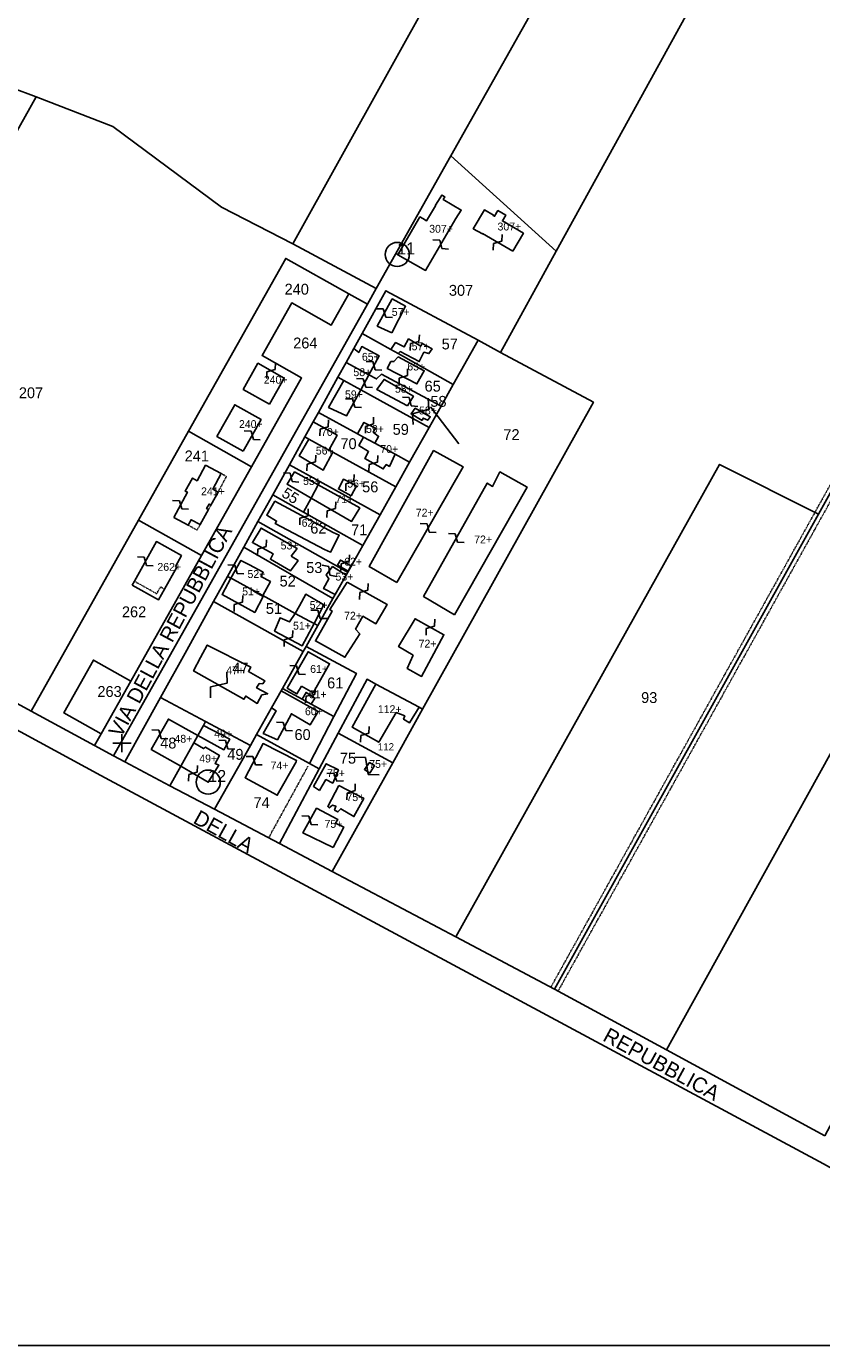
# Model space of a CAD drawing. Header units: metres. Extents: x 14423 to 16319, y -19798 to -18535.
# Tile 5 of 12: x 15369 to 15632, y -19798 to -19362. Entities that reach past the tile are written whole.
import ezdxf

# ---------------------------------------------------------------- set-up
doc = ezdxf.new("R2010")
doc.units = ezdxf.units.M
for name, pattern in [('CONTINUA', [0]), ('FRECCETTA', [1, -1]), ('TRATTEGGIATA2', [0.3, 0.15, -0.15]), ('TRATTEGGIATA5', [0.3, 0.15, -0.15])]:
    doc.linetypes.add(name, pattern=pattern)
for name, color, linetype in [('CONFINE', 3, 'CONTINUA'), ('FABBRICATI', 1, 'CONTINUA'), ('FIDUCIALI', 5, 'CONTINUA'), ('LINEEVARIE', 6, 'CONTINUA'), ('PARTICELLE', 7, 'CONTINUA'), ('SIMBOLI', 6, 'CONTINUA'), ('STRADE', 8, 'CONTINUA'), ('TESTI', 3, 'CONTINUA')]:
    doc.layers.add(name, color=color, linetype=linetype)

# ---------------------------------------------------------------- blocks, each defined once
blk = doc.blocks.new('20', base_point=(5, 5))
at = {"layer": 'SIMBOLI'}
blk.add_circle((5, 5), 4, dxfattribs=at)
blk.add_point((5, 5), dxfattribs=at)
blk = doc.blocks.new('14', base_point=(5, 5))
at = {"layer": 'SIMBOLI'}
for p, q in [((0, 5), (3, 7)), ((3, 7), (7, 3)), ((7, 3), (10, 5))]:
    blk.add_line(p, q, dxfattribs=at)
blk = doc.blocks.new('9', base_point=(5, 5))
at = {"layer": 'SIMBOLI'}
for p, q in [((2, 5), (4, 6)), ((4, 6), (6, 4)), ((6, 4), (8, 5))]:
    blk.add_line(p, q, dxfattribs=at)
blk = doc.blocks.new('1', base_point=(5, 5))
at = {"layer": 'SIMBOLI'}
for p, q in [((2, 5), (8, 5)), ((5, 2), (5, 8))]:
    blk.add_line(p, q, dxfattribs=at)

msp = doc.modelspace()

# ---------------------------------------------------------------- linework, layer by layer
at = {"layer": 'CONFINE'}
msp.add_lwpolyline([(15138.437, -19470.913), (15393.097, -19609.353), (15632.155, -19737.869), (15687.762, -19768.812), (15731.149, -19791.701), (15742.05, -19787.98), (15746.874, -19776.307), (15759.765, -19752.605), (15782.63, -19715.578), (15804.2, -19677.001), (15820.446, -19641.802), (15840.622, -19607.755), (15860.399, -19577.156), (15883.169, -19534.611), (15903.507, -19504.105), (15914.418, -19492.182), (15919.578, -19482.276), (15934.059, -19438.853), (15968.456, -19369.943), (15983.533, -19343.471)], dxfattribs=at)
at = {"layer": 'FABBRICATI'}
for points in [[(15499.668, -19425.093), (15498.708, -19424.548), (15498.244, -19425.345), (15491.404, -19437.1), (15500.575, -19442.248), (15510.634, -19425.073), (15512.366, -19422.283), (15506.4, -19418.76), (15506.909, -19417.897), (15505.964, -19417.314), (15505.389, -19418.286), (15503.897, -19420.72), (15503.829, -19420.831), (15500.92, -19425.802), (15499.668, -19425.093)], [(15529.398, -19435.856), (15532.956, -19429.96), (15525.966, -19425.879), (15527.105, -19423.942), (15524.484, -19422.476), (15523.378, -19424.356), (15522.939, -19424.098), (15523.014, -19423.97), (15520.012, -19422.211), (15516.347, -19428.462), (15519.384, -19430.16), (15519.451, -19430.043), (15529.398, -19435.856)], [(15489.407, -19462.884), (15493.977, -19454.101), (15489.57, -19451.692), (15484.598, -19460.684), (15489.407, -19462.884)], [(15489.06, -19468.41), (15491.506, -19469.776), (15492.154, -19469.118), (15498.454, -19472.407), (15500.026, -19469.344), (15501.657, -19469.773), (15502.697, -19468.237), (15499.469, -19466.467), (15498.976, -19467.336), (15494.975, -19464.92), (15493.498, -19467.577), (15490.631, -19466.155), (15489.06, -19468.41)], [(15476.852, -19468.097), (15474.303, -19472.694), (15481.851, -19476.801), (15485.275, -19470.546), (15479.435, -19467.451), (15478.453, -19469.391), (15476.852, -19468.097)], [(15489.063, -19472.408), (15487.885, -19474.706), (15497.718, -19479.811), (15500.131, -19475.469), (15491.474, -19470.901), (15490.078, -19472.392), (15489.063, -19472.408)], [(15448.983, -19486.498), (15453.836, -19477.858), (15445.115, -19472.962), (15440.264, -19481.601), (15448.983, -19486.498)], [(15473.581, -19478.711), (15479.136, -19481.763), (15481.851, -19476.801), (15474.303, -19472.694), (15471.578, -19477.61), (15473.581, -19478.711)], [(15479.136, -19481.763), (15473.581, -19478.711), (15468.513, -19487.577), (15474.399, -19490.418), (15479.136, -19481.763)], [(15494.595, -19487.102), (15496.57, -19483.881), (15486.83, -19478.317), (15484.452, -19481.698), (15494.595, -19487.102)], [(15440.273, -19502.086), (15446.154, -19491.593), (15437.43, -19486.704), (15431.549, -19497.197), (15440.273, -19502.086)], [(15499.45, -19491.935), (15499.791, -19491.119), (15501.275, -19491.804), (15502.118, -19490.676), (15497.146, -19487.871), (15495.757, -19489.716), (15499.45, -19491.935)], [(15461.923, -19498.046), (15468.532, -19501.674), (15471.31, -19496.746), (15463.42, -19492.325), (15460.639, -19497.341), (15461.923, -19498.046)], [(15478.052, -19496.313), (15480.031, -19497.389), (15483.841, -19499.46), (15485.023, -19497.181), (15483.221, -19495.742), (15483.96, -19494.414), (15480.172, -19492.552), (15478.052, -19496.313)], [(15490.537, -19503.1), (15483.841, -19499.46), (15480.031, -19497.389), (15478.526, -19500.173), (15481.708, -19502.197), (15480.478, -19504.445), (15486.578, -19507.94), (15487.569, -19506.507), (15488.594, -19507.098), (15490.537, -19503.1)], [(15469.889, -19502.419), (15468.532, -19501.674), (15461.923, -19498.046), (15458.789, -19503.633), (15466.738, -19508.313), (15469.889, -19502.419)], [(15491.083, -19545.536), (15513.013, -19507.258), (15503.224, -19501.848), (15481.904, -19540.167), (15491.083, -19545.536)], [(15417.249, -19523.957), (15422.017, -19526.555), (15423.028, -19524.727), (15426.021, -19526.363), (15428.725, -19521.412), (15428.126, -19521.074), (15428.953, -19519.549), (15429.567, -19519.875), (15431.916, -19515.597), (15430.146, -19514.63), (15432.973, -19509.487), (15427.824, -19506.732), (15424.976, -19511.865), (15423.48, -19510.976), (15421.094, -19515.296), (15421.806, -19515.665), (15417.249, -19523.957)], [(15462.678, -19517.568), (15464.99, -19513.2), (15457.256, -19508.923), (15454.738, -19513.014), (15462.678, -19517.568)], [(15510.149, -19556.214), (15534.142, -19513.952), (15525.173, -19508.934), (15522.718, -19513.733), (15520.972, -19512.597), (15499.892, -19550.102), (15510.149, -19556.214)], [(15464.99, -19513.2), (15462.678, -19517.568), (15476.115, -19525.274), (15478.78, -19520.826), (15464.99, -19513.2)], [(15477.688, -19513.575), (15473.383, -19511.364), (15471.716, -19514.544), (15475.904, -19516.832), (15477.688, -19513.575)], [(15467.088, -19534.585), (15469.101, -19535.483), (15472.027, -19529.902), (15469.987, -19529.019), (15450.723, -19518.649), (15448.01, -19523.25), (15451.292, -19525.171), (15450.85, -19526.039), (15467.088, -19534.585)], [(15456.162, -19536.788), (15458.047, -19534.276), (15446.154, -19527.482), (15443.293, -19532.288), (15450.16, -19536.075), (15449.225, -19537.812), (15455.839, -19541.653), (15458.421, -19538.27), (15456.162, -19536.788)], [(15403.506, -19546.39), (15412.224, -19551.287), (15414.219, -19547.713), (15418.265, -19540.421), (15417.827, -19540.18), (15419.805, -19536.611), (15411.512, -19531.993), (15404.244, -19545.062), (15403.506, -19546.39)], [(15443.602, -19548.157), (15446.703, -19549.849), (15449.273, -19545.206), (15446.123, -19543.477), (15446.851, -19542.124), (15442.375, -19539.7), (15439.491, -19538.197), (15436.167, -19544.101), (15437.011, -19544.561), (15443.602, -19548.157)], [(15470.69, -19549.498), (15474.292, -19543.085), (15469.825, -19540.262), (15467.739, -19542.928), (15468.575, -19544.332), (15466.853, -19547.499), (15470.69, -19549.498)], [(15474.417, -19541.46), (15474.916, -19541.733), (15475.856, -19540.02), (15475.498, -19539.821), (15472.424, -19538.109), (15471.43, -19539.829), (15474.417, -19541.46)], [(15443.52, -19548.304), (15443.602, -19548.157), (15437.011, -19544.561), (15436.167, -19544.101), (15433.241, -19549.498), (15444.044, -19555.394), (15446.807, -19550.139), (15443.52, -19548.304)], [(15474.685, -19545.398), (15468.902, -19554.453), (15469.621, -19554.948), (15464.157, -19564.859), (15473.894, -19570.219), (15478.785, -19562.444), (15477.441, -19560.998), (15479.853, -19556.655), (15484.16, -19559.167), (15487.857, -19552.778), (15474.685, -19545.398)], [(15462.153, -19558.278), (15463.685, -19559.114), (15466.936, -19552.924), (15460.93, -19549.402), (15458.846, -19553.199), (15457.453, -19555.714), (15462.153, -19558.278)], [(15463.685, -19559.114), (15462.153, -19558.278), (15457.453, -19555.714), (15455.572, -19558.568), (15452.452, -19557.201), (15450.649, -19561.585), (15459.718, -19566.501), (15463.685, -19559.114)], [(15496.471, -19569.549), (15494.516, -19573.935), (15499.231, -19576.592), (15506.659, -19562.802), (15497.075, -19557.489), (15491.651, -19566.741), (15496.471, -19569.549)], [(15426.162, -19570.339), (15423.821, -19574.779), (15440.479, -19584.129), (15441.071, -19583.106), (15444.869, -19585.526), (15446.444, -19582.715), (15448.34, -19582.298), (15444.686, -19580.328), (15445.568, -19578.983), (15446.737, -19579.065), (15447.379, -19578.042), (15441.945, -19574.941), (15442.733, -19573.51), (15428.344, -19566.2), (15426.162, -19570.339)], [(15459.475, -19579.769), (15463.386, -19581.985), (15468.804, -19572.378), (15461.681, -19568.443), (15454.832, -19580.453), (15457.037, -19581.784), (15458.025, -19582.378), (15459.475, -19579.769)], [(15498.431, -19586.782), (15484.137, -19579.106), (15476.323, -19593.419), (15485.088, -19598.34), (15490.807, -19588.526), (15493.669, -19589.644), (15493.282, -19590.764), (15495.232, -19591.998), (15498.431, -19586.782)], [(15452.807, -19581.332), (15451.352, -19583.922), (15449.631, -19586.986), (15451.103, -19587.956), (15446.867, -19595.467), (15451.572, -19597.517), (15456.196, -19588.936), (15462.351, -19592.634), (15465.067, -19588.235), (15452.807, -19581.332)], [(15459.699, -19584.125), (15462.693, -19585.747), (15463.975, -19583.798), (15461.049, -19581.871), (15459.699, -19584.125)], [(15419.569, -19606.322), (15423.899, -19598.546), (15425.264, -19596.094), (15415.517, -19590.711), (15409.852, -19600.727), (15419.569, -19606.322)], [(15427.095, -19592.805), (15425.264, -19596.094), (15433.863, -19600.843), (15435.783, -19597.369), (15427.095, -19592.805)], [(15423.899, -19598.546), (15419.569, -19606.322), (15428.667, -19611.56), (15432.226, -19605.983), (15430.948, -19605.447), (15432.373, -19602.74), (15427.757, -19599.98), (15427.105, -19600.446), (15423.899, -19598.546)], [(15457.738, -19604.809), (15457.829, -19604.371), (15446.823, -19598.81), (15440.875, -19610.096), (15451.482, -19615.898), (15457.738, -19604.809)], [(15465.515, -19614.303), (15467.586, -19610.725), (15469.839, -19611.904), (15471.744, -19607.518), (15467.698, -19605.458), (15463.513, -19612.968), (15465.515, -19614.303)], [(15482.118, -19608.616), (15483.646, -19606.009), (15482.006, -19605.073), (15480.32, -19607.379), (15482.118, -19608.616)], [(15471.883, -19612.68), (15468.196, -19619.626), (15468.711, -19620.073), (15469.761, -19619.145), (15470.935, -19619.531), (15470.5, -19620.804), (15471.576, -19621.394), (15472.523, -19620.366), (15476.883, -19622.979), (15480.129, -19616.951), (15471.883, -19612.68)], [(15469.951, -19633.167), (15473.49, -19626.426), (15470.778, -19625.154), (15471.57, -19623.976), (15464.5, -19620.192), (15460.021, -19628.366), (15469.951, -19633.167)]]:
    msp.add_lwpolyline(points, close=True, dxfattribs=at)
at = {"layer": 'LINEEVARIE', "color": 2}
msp.add_lwpolyline([(14423, -19798), (14423, -18535), (16319, -18535), (16319, -19798), (14423, -19798)], dxfattribs=at)
at = {"layer": 'LINEEVARIE', "linetype": 'TRATTEGGIATA2'}
for points in [[(15872.615, -19082.832), (15818.106, -19181.595), (15782.275, -19246.781), (15741.956, -19319.582), (15662.739, -19462.278), (15541.998, -19679.442)], [(15876.252, -19081.842), (15820.477, -19182.901), (15784.644, -19248.088), (15744.323, -19320.894), (15665.104, -19463.593), (15544.382, -19680.721)], [(15461.672, -19606.264), (15448.648, -19630.007)]]:
    msp.add_lwpolyline(points, dxfattribs=at)
at = {"layer": 'LINEEVARIE', "linetype": 'TRATTEGGIATA5'}
for points in [[(15431.916, -19515.597), (15434.695, -19510.45), (15432.973, -19509.487)], [(15428.725, -19521.412), (15429.567, -19519.875)], [(15422.017, -19526.555), (15424.983, -19528.17), (15426.021, -19526.363)], [(15414.219, -19547.713), (15412.877, -19546.964), (15411.626, -19549.207), (15404.244, -19545.062)]]:
    msp.add_lwpolyline(points, dxfattribs=at)
at = {"layer": 'PARTICELLE', "color": 2, "linetype": 'FRECCETTA'}
msp.add_line((15502.163, -19487.384), (15511.613, -19499.686), dxfattribs=at)
at = {"layer": 'PARTICELLE'}
for points in [[(15705.941, -18990.693), (15551.29, -19265.584), (15550.284, -19264.906), (15456.669, -19433.493), (15484.283, -19448.21), (15508.933, -19404.385), (15579.761, -19278.462), (15714.994, -19038.531), (15732.939, -19005.153), (15705.941, -18990.693)], [(15875.064, -19081.195), (15732.939, -19005.153), (15714.994, -19038.531), (15579.761, -19278.462), (15615.924, -19304.887), (15543.794, -19435.907), (15525.377, -19469.359), (15556.095, -19485.85), (15499.606, -19587.413), (15489.699, -19605.224), (15469.718, -19641.148), (15510.568, -19662.752), (15597.819, -19506.437), (15630.558, -19522.942), (15714.122, -19372.507), (15875.064, -19081.195)], [(15318.402, -19364.491), (15324.41, -19369.872), (15363.496, -19381.692), (15371.777, -19384.865), (15397.118, -19394.614), (15433.111, -19421.37), (15456.669, -19433.493), (15550.284, -19264.906), (15475.569, -19214.519), (15438.958, -19280.32), (15427.143, -19307.599), (15423.844, -19313.526), (15420.547, -19316.617), (15417.714, -19320.106), (15411.29, -19324.362), (15333.376, -19356.968), (15318.402, -19364.491)], [(15579.761, -19278.462), (15508.933, -19404.385), (15543.794, -19435.907), (15615.924, -19304.887), (15579.761, -19278.462)], [(15224.937, -19424.76), (15189.374, -19490.035), (15284.229, -19541.261), (15371.777, -19384.865), (15363.496, -19381.692), (15324.41, -19369.872), (15318.402, -19364.491), (15309.673, -19368.896), (15283.066, -19389.074), (15252.782, -19416.755), (15246.02, -19422.029), (15224.937, -19424.76)], [(15581.99, -19696.941), (15668.395, -19540.98), (15679.21, -19546.566), (15758.166, -19401.985), (15714.122, -19372.507), (15630.558, -19522.942), (15543.193, -19680.076), (15580.222, -19700.168), (15581.99, -19696.941)], [(15284.229, -19541.261), (15370.15, -19588.065), (15405.646, -19524.907), (15422.179, -19495.489), (15454.333, -19438.278), (15475.215, -19449.969), (15481.359, -19453.408), (15484.283, -19448.21), (15456.669, -19433.493), (15433.111, -19421.37), (15397.118, -19394.614), (15371.777, -19384.865), (15284.229, -19541.261)], [(15525.377, -19469.359), (15543.794, -19435.907), (15508.933, -19404.385), (15484.283, -19448.21), (15481.359, -19453.408), (15397.3, -19602.854), (15401.048, -19604.836), (15412.868, -19583.514), (15421.55, -19567.853), (15430.432, -19551.83), (15435.054, -19543.493), (15440.426, -19533.803), (15445.097, -19525.377), (15450.006, -19516.522), (15455.511, -19506.592), (15460.639, -19497.341), (15463.42, -19492.325), (15465.11, -19489.277), (15471.578, -19477.61), (15474.303, -19472.694), (15476.852, -19468.097), (15479.605, -19463.131), (15487.442, -19448.992), (15517.947, -19465.37), (15525.377, -19469.359)], [(15443.008, -19507.205), (15459.556, -19477.798), (15446.485, -19470.44), (15456.293, -19453.012), (15469.367, -19460.364), (15475.215, -19449.969), (15454.333, -19438.278), (15422.179, -19495.489), (15443.008, -19507.205)], [(15479.605, -19463.131), (15489.06, -19468.41), (15491.506, -19469.776), (15509.751, -19479.962), (15517.947, -19465.37), (15487.442, -19448.992), (15479.605, -19463.131)], [(15397.3, -19602.854), (15481.359, -19453.408), (15475.215, -19449.969), (15469.367, -19460.364), (15456.293, -19453.012), (15446.485, -19470.44), (15459.556, -19477.798), (15443.008, -19507.205), (15426.454, -19536.622), (15415.421, -19556.227), (15405.612, -19573.659), (15403.109, -19578.107), (15393.288, -19595.558), (15391.087, -19599.47), (15397.3, -19602.854)], [(15525.377, -19469.359), (15517.947, -19465.37), (15509.751, -19479.962), (15505.702, -19487.169), (15501.755, -19494.195), (15495.299, -19505.689), (15490.713, -19513.852), (15485.519, -19523.099), (15479.795, -19533.288), (15474.83, -19542.128), (15474.292, -19543.085), (15470.69, -19549.498), (15469.947, -19550.819), (15464.912, -19559.784), (15461.024, -19566.705), (15477.691, -19575.575), (15470.26, -19589.847), (15462.164, -19605.396), (15465.417, -19607.151), (15471.704, -19595.377), (15481.228, -19577.543), (15484.137, -19579.106), (15498.431, -19586.782), (15499.606, -19587.413), (15556.095, -19485.85), (15525.377, -19469.359)], [(15481.851, -19476.801), (15484.34, -19478.155), (15485.938, -19476.611), (15505.702, -19487.169), (15509.751, -19479.962), (15491.506, -19469.776), (15489.06, -19468.41), (15479.605, -19463.131), (15476.852, -19468.097), (15474.303, -19472.694), (15481.851, -19476.801)], [(15473.581, -19478.711), (15479.136, -19481.763), (15501.755, -19494.195), (15505.702, -19487.169), (15485.938, -19476.611), (15484.34, -19478.155), (15481.851, -19476.801), (15474.303, -19472.694), (15471.578, -19477.61), (15473.581, -19478.711)], [(15478.052, -19496.313), (15480.031, -19497.389), (15483.841, -19499.46), (15490.537, -19503.1), (15495.299, -19505.689), (15501.755, -19494.195), (15479.136, -19481.763), (15473.581, -19478.711), (15471.578, -19477.61), (15465.11, -19489.277), (15478.052, -19496.313)], [(15461.923, -19498.046), (15468.532, -19501.674), (15469.889, -19502.419), (15490.713, -19513.852), (15495.299, -19505.689), (15490.537, -19503.1), (15483.841, -19499.46), (15480.031, -19497.389), (15478.052, -19496.313), (15465.11, -19489.277), (15463.42, -19492.325), (15460.639, -19497.341), (15461.923, -19498.046)], [(15426.454, -19536.622), (15443.008, -19507.205), (15422.179, -19495.489), (15405.646, -19524.907), (15426.454, -19536.622)], [(15490.713, -19513.852), (15469.889, -19502.419), (15468.532, -19501.674), (15461.923, -19498.046), (15460.639, -19497.341), (15455.511, -19506.592), (15465.561, -19512.12), (15485.519, -19523.099), (15490.713, -19513.852)], [(15460.196, -19522.257), (15462.678, -19517.568), (15464.99, -19513.2), (15465.561, -19512.12), (15455.511, -19506.592), (15450.006, -19516.522), (15460.196, -19522.257)], [(15543.193, -19680.076), (15630.558, -19522.942), (15597.819, -19506.437), (15510.568, -19662.752), (15543.193, -19680.076)], [(15460.196, -19522.257), (15479.795, -19533.288), (15485.519, -19523.099), (15465.561, -19512.12), (15464.99, -19513.2), (15462.678, -19517.568), (15460.196, -19522.257)], [(15474.184, -19541.764), (15474.83, -19542.128), (15479.795, -19533.288), (15460.196, -19522.257), (15450.006, -19516.522), (15445.097, -19525.377), (15470.165, -19539.5), (15474.184, -19541.764)], [(15415.421, -19556.227), (15426.454, -19536.622), (15405.646, -19524.907), (15370.15, -19588.065), (15391.087, -19599.47), (15393.288, -19595.558), (15380.957, -19588.64), (15390.678, -19571.181), (15403.109, -19578.107), (15405.612, -19573.659), (15415.421, -19556.227)], [(15469.947, -19550.819), (15470.69, -19549.498), (15474.292, -19543.085), (15474.83, -19542.128), (15474.184, -19541.764), (15470.165, -19539.5), (15445.097, -19525.377), (15440.426, -19533.803), (15469.947, -19550.819)], [(15462.153, -19558.278), (15463.685, -19559.114), (15464.912, -19559.784), (15469.947, -19550.819), (15440.426, -19533.803), (15435.054, -19543.493), (15436.167, -19544.101), (15437.011, -19544.561), (15443.602, -19548.157), (15446.703, -19549.849), (15457.453, -19555.714), (15462.153, -19558.278)], [(15632.59, -19728.583), (15718.851, -19567.198), (15679.21, -19546.566), (15668.395, -19540.98), (15581.99, -19696.941), (15580.222, -19700.168), (15632.59, -19728.583)], [(15464.912, -19559.784), (15463.685, -19559.114), (15462.153, -19558.278), (15457.453, -19555.714), (15446.703, -19549.849), (15443.602, -19548.157), (15437.011, -19544.561), (15436.167, -19544.101), (15435.054, -19543.493), (15430.432, -19551.83), (15447.446, -19561.307), (15451.961, -19563.822), (15460.097, -19568.354), (15461.024, -19566.705), (15464.912, -19559.784)], [(15421.55, -19567.853), (15412.868, -19583.514), (15427.829, -19591.486), (15442.663, -19599.391), (15444.658, -19595.839), (15449.631, -19586.986), (15451.352, -19583.922), (15452.807, -19581.332), (15453.212, -19580.611), (15460.097, -19568.354), (15451.961, -19563.822), (15447.446, -19561.307), (15430.432, -19551.83), (15421.55, -19567.853)], [(15470.26, -19589.847), (15477.691, -19575.575), (15461.024, -19566.705), (15460.097, -19568.354), (15453.212, -19580.611), (15459.699, -19584.125), (15462.693, -19585.747), (15470.26, -19589.847)], [(15393.288, -19595.558), (15403.109, -19578.107), (15390.678, -19571.181), (15380.957, -19588.64), (15393.288, -19595.558)], [(15462.164, -19605.396), (15470.26, -19589.847), (15462.693, -19585.747), (15459.699, -19584.125), (15453.212, -19580.611), (15452.807, -19581.332), (15451.352, -19583.922), (15449.631, -19586.986), (15444.658, -19595.839), (15462.164, -19605.396)], [(15471.704, -19595.377), (15489.699, -19605.224), (15499.606, -19587.413), (15498.431, -19586.782), (15484.137, -19579.106), (15481.228, -19577.543), (15471.704, -19595.377)], [(15415.995, -19612.74), (15419.569, -19606.322), (15423.899, -19598.546), (15425.264, -19596.094), (15427.095, -19592.805), (15427.829, -19591.486), (15412.868, -19583.514), (15401.048, -19604.836), (15415.995, -19612.74)], [(15427.095, -19592.805), (15425.264, -19596.094), (15423.899, -19598.546), (15419.569, -19606.322), (15415.995, -19612.74), (15430.774, -19620.555), (15442.663, -19599.391), (15427.829, -19591.486), (15427.095, -19592.805)], [(15452.207, -19631.889), (15465.417, -19607.151), (15462.164, -19605.396), (15444.658, -19595.839), (15442.663, -19599.391), (15430.774, -19620.555), (15452.207, -19631.889)], [(15489.699, -19605.224), (15471.704, -19595.377), (15465.417, -19607.151), (15452.207, -19631.889), (15469.718, -19641.148), (15489.699, -19605.224)]]:
    msp.add_lwpolyline(points, close=True, dxfattribs=at)
at = {"layer": 'STRADE'}
for points in [[(15138.437, -19470.913), (15393.097, -19609.353), (15632.155, -19737.869), (15687.762, -19768.812), (15731.149, -19791.701), (15742.05, -19787.98), (15746.874, -19776.307), (15759.765, -19752.605), (15782.63, -19715.578), (15804.2, -19677.001), (15820.446, -19641.802), (15840.622, -19607.755), (15860.399, -19577.156), (15883.169, -19534.611), (15903.507, -19504.105), (15914.418, -19492.182), (15919.578, -19482.276), (15934.059, -19438.853), (15968.456, -19369.943), (15983.533, -19343.471)], [(15632.59, -19728.583), (15580.222, -19700.168), (15543.193, -19680.076), (15510.568, -19662.752), (15469.718, -19641.148), (15452.207, -19631.889), (15430.774, -19620.555), (15415.995, -19612.74), (15401.048, -19604.836), (15397.3, -19602.854), (15391.087, -19599.47), (15370.15, -19588.065), (15284.229, -19541.261)]]:
    msp.add_lwpolyline(points, dxfattribs=at)

# ---------------------------------------------------------------- block references
at = {"layer": 'FIDUCIALI'}
for p in [(15491.195, -19436.983), (15428.667, -19611.56)]:
    msp.add_blockref('20', p, dxfattribs=at)
at = {"layer": 'SIMBOLI'}
for name, p, rotation in [('9', (15505.605, -19433.66), 149.668), ('9', (15524.425, -19432.949), 59.707), ('9', (15486.984, -19456.369), 151.043), ('9', (15496.983, -19466.132), 58.847), ('9', (15483.502, -19473.785), 331.309), ('9', (15449.475, -19475.41), 240.717), ('9', (15493.228, -19477.48), 242.608), ('9', (15480.376, -19479.499), 331.309), ('9', (15476.742, -19486.137), 331.309), ('9', (15495.442, -19485.722), 328.501), ('14', (15498.957, -19488.892), 60.566), ('9', (15467.038, -19494.352), 60.738), ('9', (15482.024, -19493.462), 63.832), ('9', (15443.213, -19496.84), 150.756), ('9', (15462.764, -19505.973), 59.535), ('9', (15483.279, -19506.05), 240.202), ('9', (15456.13, -19510.752), 148.407), ('9', (15475.536, -19512.469), 242.837), ('9', (15419.528, -19519.811), 331.251), ('9', (15469.405, -19521.425), 240.144), ('9', (15460.355, -19523.834), 241.749), ('9', (15501.426, -19527.483), 330.22), ('9', (15510.755, -19530.774), 150.699), ('9', (15446.473, -19534.041), 241.118), ('9', (15407.878, -19538.527), 330.965), ('9', (15473.961, -19538.965), 240.889), ('9', (15437.829, -19541.149), 330.621), ('9', (15468.743, -19541.645), 141.989), ('9', (15480.159, -19548.465), 60.738), ('9', (15438.643, -19552.446), 61.368), ('9', (15465.311, -19556.019), 152.303), ('9', (15502.167, -19560.312), 61.024), ('9', (15455.184, -19564.043), 61.54), ('9', (15458.257, -19574.448), 330.334), ('14', (15432.15, -19579.454), 237.623), ('9', (15462.512, -19582.834), 236.649), ('9', (15412.685, -19595.719), 330.506), ('9', (15453.911, -19593.176), 331.71), ('9', (15480.489, -19595.758), 240.717), ('9', (15434.796, -19599.155), 331.079), ('9', (15443.849, -19604.453), 332.225), ('14', (15481.18, -19606.202), 143.823), ('9', (15423.668, -19608.681), 240.087), ('9', (15470.694, -19609.936), 336.58), ('9', (15475.957, -19614.791), 62.629), ('9', (15462.3, -19624.207), 151.272)]:
    msp.add_blockref(name, p, dxfattribs=dict(at, rotation=rotation))
msp.add_blockref('1', (15400.138, -19598.685), dxfattribs=at)

# ---------------------------------------------------------------- texts
at = {"layer": 'FABBRICATI', "color": 7}
for s, p in [('307+', (15501.77, -19429.781)), ('307+', (15524.369, -19429.034)), ('57+', (15489.397, -19457.288)), ('57+', (15495.961, -19468.664)), ('65+', (15479.514, -19472.126)), ('58+', (15476.703, -19477.229)), ('65+', (15494.527, -19475.356)), ('240+', (15447.05, -19479.73)), ('58+', (15490.435, -19482.71)), ('59+', (15473.919, -19484.565)), ('58+', (15498.408, -19489.903)), ('240+', (15438.852, -19494.395)), ('59+', (15480.888, -19496.006)), ('70+', (15465.998, -19497)), ('56+', (15464.263, -19503.18)), ('70+', (15485.594, -19502.665)), ('55+', (15460.054, -19513.246)), ('241+', (15426.305, -19516.644)), ('56+', (15474.676, -19514.098)), ('71+', (15470.747, -19519.237)), ('72+', (15497.334, -19523.692)), ('62+', (15459.58, -19527.066)), ('53+', (15452.627, -19534.568)), ('72+', (15516.657, -19532.574)), ('262+', (15411.868, -19541.64)), ('52+', (15441.664, -19544.023)), ('62+', (15473.638, -19539.921)), ('53+', (15470.78, -19544.88)), ('51+', (15439.902, -19549.748)), ('52+', (15462.247, -19554.258)), ('51+', (15456.73, -19561.108)), ('72+', (15473.628, -19557.809)), ('72+', (15498.271, -19567.041)), ('47+', (15434.656, -19575.863)), ('61+', (15462.401, -19575.411)), ('61+', (15461.928, -19583.809)), ('60+', (15460.671, -19589.425)), ('112+', (15484.789, -19588.723)), ('48+', (15417.509, -19598.517)), ('49+', (15430.666, -19596.824)), ('49+', (15425.716, -19605.053)), ('74+', (15449.311, -19607.354)), ('75+', (15481.934, -19606.845)), ('75+', (15467.976, -19609.881)), ('75+', (15474.403, -19617.83)), ('75+', (15467.151, -19626.68))]:
    msp.add_text(s, height=2.6, dxfattribs=at).set_placement(p)
at = {"layer": 'FIDUCIALI'}
for s, p in [('11', (15491.195, -19436.983)), ('12', (15428.667, -19611.56))]:
    msp.add_text(s, height=4, dxfattribs=at).set_placement(p)
at = {"layer": 'PARTICELLE', "color": 7}
for s, height, p in [('240', 3.6, (15453.942, -19450.267)), ('307', 3.6, (15508.284, -19450.644)), ('264', 3.6, (15456.775, -19468.074)), ('57', 3.6, (15505.897, -19468.388)), ('65', 3.6, (15500.249, -19482.353)), ('207', 3.6, (15366.035, -19484.542)), ('58', 3.6, (15502.163, -19487.384)), ('59', 3.6, (15489.684, -19496.65)), ('70', 3.6, (15472.405, -19501.386)), ('72', 3.6, (15526.311, -19498.384)), ('241', 3.6, (15420.889, -19505.439)), ('56', 3.6, (15479.589, -19515.669)), ('62', 3.6, (15462.437, -19529.331)), ('71', 3.6, (15475.941, -19529.884)), ('53', 3.6, (15461.08, -19542.378)), ('52', 3.6, (15452.285, -19546.851)), ('262', 3.6, (15400.128, -19557.01)), ('51', 3.6, (15447.739, -19555.914)), ('47', 3.6, (15436.635, -19575.61)), ('263', 3.6, (15392.019, -19583.374)), ('61', 3.6, (15468.009, -19580.539)), ('93', 3.6, (15571.868, -19585.387)), ('48', 3.6, (15412.782, -19600.433)), ('60', 3.6, (15457.208, -19597.628)), ('49', 3.6, (15434.986, -19604.166)), ('75', 3.6, (15472.215, -19605.435)), ('112', 2.4, (15484.79, -19601.072)), ('74', 3.6, (15443.649, -19620.153))]:
    msp.add_text(s, height=height, dxfattribs=at).set_placement(p)
msp.add_text('55', height=3.6, rotation=328.1, dxfattribs=at).set_placement((15452.672, -19516.896))
at = {"layer": 'TESTI', "color": 3}
for s, rotation, p in [('VIA DELLA REPUBBLICA', 61.769, (15399.852, -19597.135)), ('DELLA', 330.965, (15423.338, -19624.916)), ('REPUBBLICA', 331.423, (15558.856, -19696.925))]:
    msp.add_text(s, height=5, rotation=rotation, dxfattribs=at).set_placement(p)

doc.saveas('drawing.dxf')
